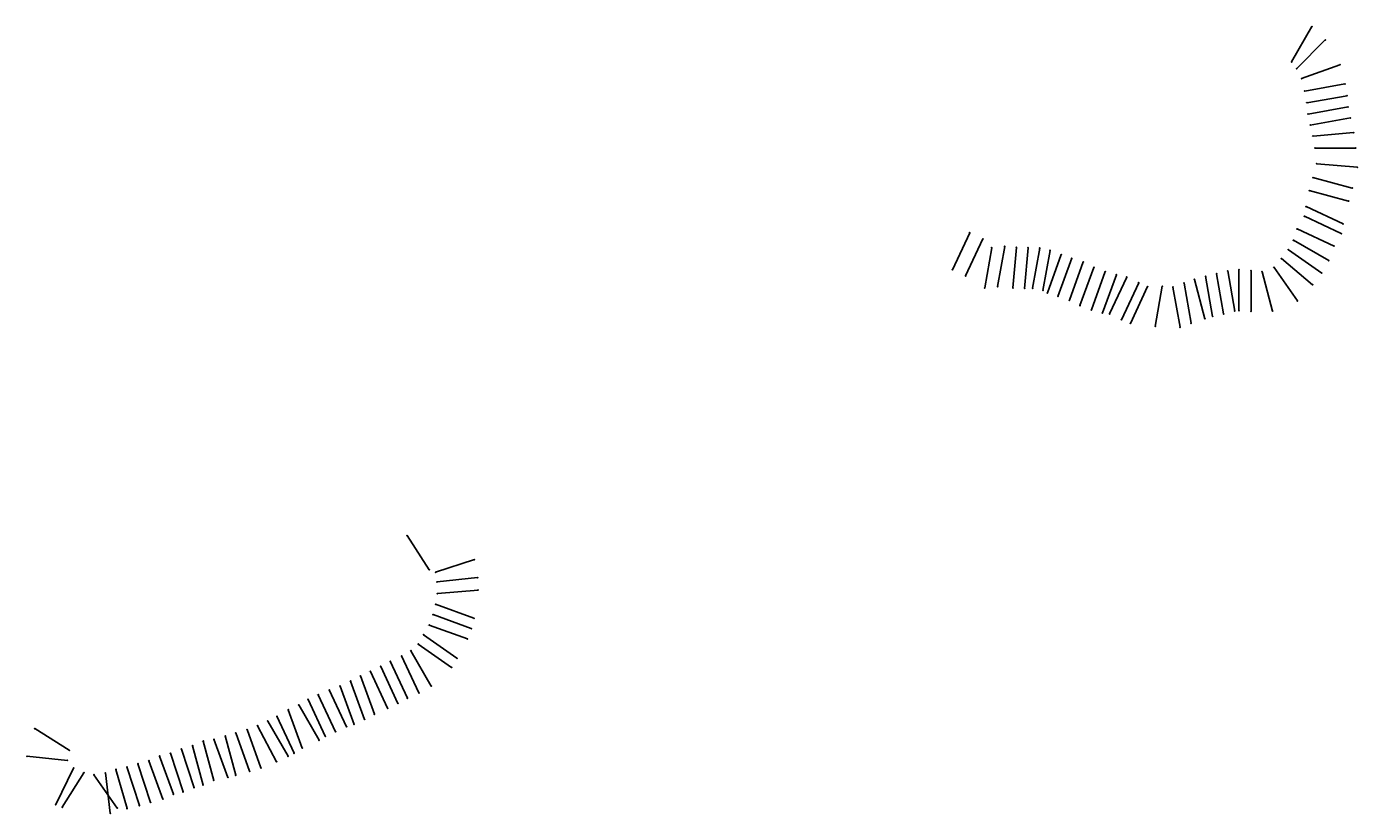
# Model space of a CAD drawing. Extents: x 1776847 to 2024551, y 210771 to 347489.
# Tile 2 of 2: x 1910157 to 2024551, y 279870 to 347489. Entities that reach past the tile are written whole.
import ezdxf

# ---------------------------------------------------------------- set-up
doc = ezdxf.new("R2010")
doc.units = 0

msp = doc.modelspace()

# ---------------------------------------------------------------- linework, layer by layer
at = {"layer": 'LAYER001', "color": 1}
for p in [(2020642, 347488), (2021793, 346343), (2018892, 344457), (2019318, 343868), (2023046, 344217), (2019757, 343020), (2023474, 342557), (2020027, 341949), (2020212, 340939), (2023659, 341547), (2020308, 339976), (2023755, 340584), (2020503, 339031), (2023949, 339639), (2020742, 338079), (2024228, 338384), (2020902, 337053), (2024402, 337053), (2021065, 335701), (2024551, 335396), (2020728, 334517), (2020414, 333398), (2024109, 333611), (2020146, 332017), (2023795, 332492), (2019996, 331185), (1991223, 329771), (2019370, 330107), (2023168, 329706), (2023319, 330538), (1992357, 329241), (1993122, 328478), (1994232, 328595), (1995240, 328515), (1996244, 328480), (1997243, 328456), (2019059, 329127), (2022542, 328628), (1998129, 328260), (1999100, 327896), (2000000, 327584), (2000991, 327265), (2018014, 327549), (2018623, 328312), (2022090, 327377), (1989744, 326599), (1990878, 326068), (2001897, 326800), (2002880, 326433), (2003831, 326168), (2011496, 326029), (2012449, 326246), (2013406, 326493), (2014367, 326588), (2015409, 326520), (2016362, 326427), (2017388, 326786), (2021490, 326304), (1992514, 325032), (1993624, 325148), (1994935, 325029), (1995939, 324994), (1996636, 325009), (2004732, 325964), (2005752, 325468), (2006517, 325146), (2007782, 325174), (2008701, 325099), (2009652, 325444), (2010536, 325762), (2020695, 325299), (1997522, 324813), (1997903, 324607), (1998803, 324295), (1999794, 323976), (2019395, 323919), (2000700, 323511), (2001683, 323144), (2002634, 322879), (2003253, 322792), (2013056, 322799), (2014014, 323047), (2014367, 323088), (2015409, 323020), (2017268, 323046), (2004273, 322296), (2005037, 321974), (2007174, 321727), (2009309, 321652), (2010259, 321997), (2011442, 322381), (2012104, 322582), (1942863, 303751), (1948646, 301676), (1944770, 300815), (1945317, 300594), (1945446, 299769), (1948926, 300135), (1945472, 298754), (1948959, 299059), (1945316, 297839), (1945092, 296951), (1948605, 296642), (1944281, 295216), (1944765, 296055), (1948381, 295754), (1943818, 294420), (1948054, 294858), (1941415, 292941), (1942394, 293398), (1943191, 293843), (1947149, 293208), (1939706, 292072), (1940595, 292497), (1946685, 292413), (1937108, 290808), (1938010, 291233), (1938852, 291678), (1944941, 290811), (1934354, 289669), (1935231, 290059), (1936177, 290483), (1942894, 289769), (1943873, 290226), (1932654, 288772), (1933548, 289188), (1940049, 288389), (1941185, 288900), (1942075, 289325), (1910857, 287151), (1930008, 287403), (1930879, 287809), (1931666, 288214), (1937657, 287311), (1938305, 287519), (1939207, 287944), (1925338, 286080), (1926259, 286246), (1927233, 286523), (1928130, 286779), (1929102, 287071), (1935298, 286157), (1935833, 286497), (1936710, 286887), (1913825, 285296), (1922525, 285038), (1923469, 285400), (1924419, 285679), (1933145, 285042), (1933851, 285483), (1910185, 284783), (1913666, 284417), (1914194, 283768), (1918779, 283865), (1919727, 284135), (1920673, 284392), (1921582, 284799), (1930299, 283782), (1931651, 284313), (1932629, 284778), (1915079, 283364), (1915945, 283189), (1916924, 283354), (1917832, 283647), (1926244, 282699), (1927456, 282957), (1928139, 283142), (1929327, 283490), (1922779, 281510), (1923607, 281710), (1924550, 282072), (1925325, 282298), (1912659, 280622), (1913225, 280396), (1917952, 280321), (1918796, 280283), (1919860, 280536), (1920809, 280806), (1921871, 281103), (1917350, 279880)]:
    msp.add_point(p, dxfattribs=at)
at = {"layer": 'LAYER003', "color": 1, "linetype": 'CONTINUOUS'}
for p, q in [((2018892, 344457), (2020642, 347488)), ((2019318, 343868), (2021793, 346343)), ((2019757, 343020), (2023046, 344217)), ((2020027, 341949), (2023474, 342557)), ((2020212, 340939), (2023659, 341547)), ((2020308, 339976), (2023755, 340584)), ((2020503, 339031), (2023949, 339639)), ((2020742, 338079), (2024228, 338384)), ((2020902, 337053), (2024402, 337053)), ((2021065, 335701), (2024551, 335396)), ((2020728, 334517), (2024109, 333611)), ((2020414, 333398), (2023795, 332492)), ((2020146, 332017), (2023319, 330538)), ((2019996, 331185), (2023168, 329706)), ((1991223, 329771), (1989744, 326599)), ((2019370, 330107), (2022542, 328628)), ((1992357, 329241), (1990878, 326068)), ((1993122, 328478), (1992514, 325032)), ((1994232, 328595), (1993624, 325148)), ((1995240, 328515), (1994935, 325029)), ((1996244, 328480), (1995939, 324994)), ((1997243, 328456), (1996636, 325009)), ((2019059, 329127), (2022090, 327377)), ((1998129, 328260), (1997522, 324813)), ((1999100, 327896), (1997903, 324607)), ((2000000, 327584), (1998803, 324295)), ((2000991, 327265), (1999794, 323976)), ((2018014, 327549), (2020695, 325299)), ((2018623, 328312), (2021490, 326304)), ((2001897, 326800), (2000700, 323511)), ((2002880, 326433), (2001683, 323144)), ((2003831, 326168), (2002634, 322879)), ((2011496, 326029), (2012104, 322582)), ((2012449, 326246), (2013056, 322799)), ((2013406, 326493), (2014014, 323047)), ((2014367, 326588), (2014367, 323088)), ((2015409, 326520), (2015409, 323020)), ((2016362, 326427), (2017268, 323046)), ((2017388, 326786), (2019395, 323919)), ((2004732, 325964), (2003253, 322792)), ((2005752, 325468), (2004273, 322296)), ((2006517, 325146), (2005037, 321974)), ((2007782, 325174), (2007174, 321727)), ((2008701, 325099), (2009309, 321652)), ((2009652, 325444), (2010259, 321997)), ((2010536, 325762), (2011442, 322381)), ((1944770, 300815), (1942863, 303751)), ((1945317, 300594), (1948646, 301676)), ((1945446, 299769), (1948926, 300135)), ((1945472, 298754), (1948959, 299059)), ((1945316, 297839), (1948605, 296642)), ((1945092, 296951), (1948381, 295754)), ((1944281, 295216), (1947149, 293208)), ((1944765, 296055), (1948054, 294858)), ((1943818, 294420), (1946685, 292413)), ((1941415, 292941), (1942894, 289769)), ((1942394, 293398), (1943873, 290226)), ((1943191, 293843), (1944941, 290811)), ((1939706, 292072), (1941185, 288900)), ((1940595, 292497), (1942075, 289325)), ((1937108, 290808), (1938305, 287519)), ((1938010, 291233), (1939207, 287944)), ((1938852, 291678), (1940049, 288389)), ((1934354, 289669), (1935833, 286497)), ((1935231, 290059), (1936710, 286887)), ((1936177, 290483), (1937657, 287311)), ((1932654, 288772), (1933851, 285483)), ((1933548, 289188), (1935298, 286157)), ((1913825, 285296), (1910857, 287151)), ((1930008, 287403), (1931651, 284313)), ((1930879, 287809), (1932629, 284778)), ((1931666, 288214), (1933145, 285042)), ((1925338, 286080), (1926244, 282699)), ((1926259, 286246), (1927456, 282957)), ((1927233, 286523), (1928139, 283142)), ((1928130, 286779), (1929327, 283490)), ((1929102, 287071), (1930299, 283782)), ((1922525, 285038), (1923607, 281710)), ((1923469, 285400), (1924550, 282072)), ((1924419, 285679), (1925325, 282298)), ((1913666, 284417), (1910185, 284783)), ((1914194, 283768), (1912659, 280622)), ((1918779, 283865), (1919860, 280536)), ((1919727, 284135), (1920809, 280806)), ((1920673, 284392), (1921871, 281103)), ((1921582, 284799), (1922779, 281510)), ((1915079, 283364), (1913225, 280396)), ((1915945, 283189), (1917952, 280321)), ((1916924, 283354), (1917350, 279880)), ((1917832, 283647), (1918796, 280283))]:
    msp.add_line(p, q, dxfattribs=at)
at = {"layer": 'LAYER003', "color": 1}
for p in [(2020642, 347488), (2021793, 346343), (2018892, 344457), (2019318, 343868), (2023046, 344217), (2019757, 343020), (2023474, 342557), (2020027, 341949), (2020212, 340939), (2023659, 341547), (2020308, 339976), (2023755, 340584), (2020503, 339031), (2023949, 339639), (2020742, 338079), (2024228, 338384), (2020902, 337053), (2024402, 337053), (2021065, 335701), (2024551, 335396), (2020728, 334517), (2020414, 333398), (2024109, 333611), (2020146, 332017), (2023795, 332492), (2019996, 331185), (1991223, 329771), (2019370, 330107), (2023168, 329706), (2023319, 330538), (1992357, 329241), (1993122, 328478), (1994232, 328595), (1995240, 328515), (1996244, 328480), (1997243, 328456), (2019059, 329127), (2022542, 328628), (1998129, 328260), (1999100, 327896), (2000000, 327584), (2000991, 327265), (2018014, 327549), (2018623, 328312), (2022090, 327377), (1989744, 326599), (1990878, 326068), (2001897, 326800), (2002880, 326433), (2003831, 326168), (2011496, 326029), (2012449, 326246), (2013406, 326493), (2014367, 326588), (2015409, 326520), (2016362, 326427), (2017388, 326786), (2021490, 326304), (1992514, 325032), (1993624, 325148), (1994935, 325029), (1995939, 324994), (1996636, 325009), (2004732, 325964), (2005752, 325468), (2006517, 325146), (2007782, 325174), (2008701, 325099), (2009652, 325444), (2010536, 325762), (2020695, 325299), (1997522, 324813), (1997903, 324607), (1998803, 324295), (1999794, 323976), (2019395, 323919), (2000700, 323511), (2001683, 323144), (2002634, 322879), (2003253, 322792), (2013056, 322799), (2014014, 323047), (2014367, 323088), (2015409, 323020), (2017268, 323046), (2004273, 322296), (2005037, 321974), (2007174, 321727), (2009309, 321652), (2010259, 321997), (2011442, 322381), (2012104, 322582), (1942863, 303751), (1948646, 301676), (1944770, 300815), (1945317, 300594), (1945446, 299769), (1948926, 300135), (1945472, 298754), (1948959, 299059), (1945316, 297839), (1945092, 296951), (1948605, 296642), (1944281, 295216), (1944765, 296055), (1948381, 295754), (1943818, 294420), (1948054, 294858), (1941415, 292941), (1942394, 293398), (1943191, 293843), (1947149, 293208), (1939706, 292072), (1940595, 292497), (1946685, 292413), (1937108, 290808), (1938010, 291233), (1938852, 291678), (1944941, 290811), (1934354, 289669), (1935231, 290059), (1936177, 290483), (1942894, 289769), (1943873, 290226), (1932654, 288772), (1933548, 289188), (1940049, 288389), (1941185, 288900), (1942075, 289325), (1910857, 287151), (1930008, 287403), (1930879, 287809), (1931666, 288214), (1937657, 287311), (1938305, 287519), (1939207, 287944), (1925338, 286080), (1926259, 286246), (1927233, 286523), (1928130, 286779), (1929102, 287071), (1935298, 286157), (1935833, 286497), (1936710, 286887), (1913825, 285296), (1922525, 285038), (1923469, 285400), (1924419, 285679), (1933145, 285042), (1933851, 285483), (1910185, 284783), (1913666, 284417), (1914194, 283768), (1918779, 283865), (1919727, 284135), (1920673, 284392), (1921582, 284799), (1930299, 283782), (1931651, 284313), (1932629, 284778), (1915079, 283364), (1915945, 283189), (1916924, 283354), (1917832, 283647), (1926244, 282699), (1927456, 282957), (1928139, 283142), (1929327, 283490), (1922779, 281510), (1923607, 281710), (1924550, 282072), (1925325, 282298), (1912659, 280622), (1913225, 280396), (1917952, 280321), (1918796, 280283), (1919860, 280536), (1920809, 280806), (1921871, 281103), (1917350, 279880)]:
    msp.add_point(p, dxfattribs=at)

# ---------------------------------------------------------------- texts
at = {"layer": 'LAYER002', "color": 1}
for s, p in [('BLS', (2020612, 347478)), ('BLS', (2021763, 346333)), ('R239 80   5.27', (2018752, 344447)), ('R238 96   9.97', (2019178, 343858)), ('BLS', (2023016, 344207)), ('R237 74  10.77', (2019617, 343010)), ('BLS', (2023444, 342547)), ('R236 74   7.87', (2019887, 341939)), ('R235 82  10.87', (2020072, 340929)), ('BLS', (2023629, 341537)), ('R234 74  12.07', (2020168, 339966)), ('BLS', (2023725, 340574)), ('R233 74  12.07', (2020363, 339021)), ('BLS', (2023919, 339629)), ('R232 74   9.37', (2020602, 338069)), ('BLS', (2024198, 338374)), ('R231 74   8.37', (2020762, 337043)), ('BLS', (2024372, 337043)), ('R230 74   9.37', (2020925, 335691)), ('BLS', (2024521, 335386)), ('R229 76  10.17', (2020588, 334507)), ('R228 96   5.17', (2020274, 333388)), ('BLS', (2024079, 333601)), ('R227 96   6.17', (2020006, 332007)), ('BLS', (2023765, 332482)), ('R226 80   7.37', (2019856, 331175)), ('R194 83   3.68', (1991083, 329761)), ('R225 96   6.27', (2019229, 330097)), ('BLS', (2023138, 329696)), ('BLS', (2023289, 330528)), ('R195 83   3.78', (1992217, 329230)), ('R196 96   7.88', (1992982, 328468)), ('R197 96   4.78', (1994092, 328585)), ('R198 96   5.68', (1995100, 328505)), ('R199 96   6.08', (1996104, 328470)), ('R200 96   3.18', (1997103, 328446)), ('R224 80   6.67', (2018919, 329117)), ('BLS', (2022512, 328618)), ('R201 96   4.68', (1997989, 328250)), ('R202 96   7.58', (1998960, 327886)), ('R203 74   8.88', (1999860, 327573)), ('R204 96  12.48', (2000851, 327255)), ('R222 96   6.37', (2017874, 327539)), ('R223 96  10.47', (2018483, 328302)), ('BLS', (2022060, 327367)), ('BLS', (1989714, 326589)), ('BLS', (1990848, 326058)), ('R205 74  15.38', (2001757, 326790)), ('R206 74  15.28', (2002740, 326423)), ('R207 74  16.88', (2003691, 326158)), ('R215 74  12.47', (2011356, 326019)), ('R216 74  12.67', (2012309, 326236)), ('R217 74   9.17', (2013266, 326483)), ('R218 80   9.57', (2014227, 326578)), ('R219 96   8.97', (2015269, 326510)), ('R220 96   9.57', (2016222, 326417)), ('R221 74  13.47', (2017248, 326776)), ('BLS', (2021460, 326294)), ('BLS', (1992484, 325021)), ('BLS', (1993594, 325138)), ('BLS', (1994905, 325019)), ('BLS', (1995909, 324983)), ('BLS', (1996606, 324999)), ('R208 74  12.18', (2004592, 325954)), ('R209 74  15.17', (2005612, 325458)), ('R210 74  14.37', (2006377, 325136)), ('R211 74   9.57', (2007642, 325164)), ('R212 96   8.57', (2008561, 325089)), ('R213 74   8.67', (2009512, 325434)), ('R214 74   8.57', (2010396, 325752)), ('BLS', (2020665, 325289)), ('BLS', (1997492, 324803)), ('BLS', (1997873, 324597)), ('BLS', (1998773, 324285)), ('BLS', (1999764, 323966)), ('BLS', (2019365, 323909)), ('BLS', (2000669, 323501)), ('BLS', (2001653, 323134)), ('BLS', (2002604, 322869)), ('BLS', (2003223, 322782)), ('BLS', (2013026, 322789)), ('BLS', (2013984, 323037)), ('BLS', (2014337, 323078)), ('BLS', (2015379, 323010)), ('BLS', (2017238, 323036)), ('BLS', (2004243, 322286)), ('BLS', (2005007, 321964)), ('BLS', (2007144, 321717)), ('BLS', (2009279, 321642)), ('BLS', (2010229, 321987)), ('BLS', (2011412, 322371)), ('BLS', (2012074, 322572)), ('BLS', (1942833, 303741)), ('BLS', (1948616, 301665)), ('R193 74   3.89', (1944630, 300805)), ('R192 74   5.09', (1945177, 300584)), ('R191 74   3.99', (1945306, 299759)), ('BLS', (1948896, 300125)), ('R190 74   6.49', (1945332, 298744)), ('BLS', (1948929, 299049)), ('R189 74   6.19', (1945176, 297829)), ('R188 74   8.09', (1944952, 296941)), ('BLS', (1948575, 296632)), ('R186 96   5.99', (1944141, 295206)), ('R187 74   7.49', (1944625, 296045)), ('BLS', (1948351, 295744)), ('R185 96   6.89', (1943678, 294410)), ('BLS', (1948024, 294848)), ('R182 96  17.99', (1941275, 292931)), ('R183 96   9.59', (1942254, 293388)), ('R184 96   6.59', (1943051, 293833)), ('BLS', (1947118, 293198)), ('R180 96  18.89', (1939566, 292062)), ('R181 96  18.29', (1940455, 292487)), ('BLS', (1946655, 292403)), ('R177 96  15.50', (1936968, 290798)), ('R178 96  17.80', (1937870, 291223)), ('R179 96  20.00', (1938712, 291668)), ('BLS', (1944911, 290801)), ('R174 96  12.60', (1934214, 289659)), ('R175 96  15.40', (1935091, 290049)), ('R176 96  23.60', (1936037, 290473)), ('BLS', (1942864, 289759)), ('BLS', (1943843, 290216)), ('R172 96  14.80', (1932514, 288762)), ('R173 96  14.20', (1933408, 289178)), ('BLS', (1940019, 288379)), ('BLS', (1941155, 288890)), ('BLS', (1942045, 289315)), ('BLS', (1910827, 287141)), ('R169 96   8.40', (1929868, 287393)), ('R170 96  13.40', (1930739, 287799)), ('R171 96  13.00', (1931526, 288204)), ('BLS', (1937627, 287301)), ('BLS', (1938275, 287509)), ('BLS', (1939177, 287934)), ('R164 96   4.50', (1925198, 286070)), ('R165 96   3.90', (1926119, 286236)), ('R166 96   3.30', (1927093, 286513)), ('R167 96   3.20', (1927990, 286769)), ('R168 96   6.20', (1928962, 287061)), ('BLS', (1935268, 286147)), ('BLS', (1935803, 286487)), ('BLS', (1936680, 286877)), ('R150 74   7.01', (1913685, 285286)), ('R161 96   5.00', (1922385, 285028)), ('R162 96   6.10', (1923329, 285390)), ('R163 96   5.50', (1924279, 285669)), ('BLS', (1933115, 285032)), ('BLS', (1933821, 285473)), ('BLS', (1910155, 284773)), ('R151 96   6.01', (1913526, 284407)), ('R152 74   4.31', (1914054, 283758)), ('R157 96   4.81', (1918639, 283855)), ('R158 96   3.30', (1919587, 284125)), ('R159 96   3.40', (1920533, 284382)), ('R160 96   7.80', (1921442, 284789)), ('BLS', (1930269, 283772)), ('BLS', (1931621, 284303)), ('BLS', (1932599, 284768)), ('R153 74   6.91', (1914939, 283354)), ('R154 74   6.11', (1915805, 283178)), ('R155 74   8.61', (1916784, 283344)), ('R156 96   4.31', (1917691, 283637)), ('BLS', (1926214, 282689)), ('BLS', (1927426, 282947)), ('BLS', (1928109, 283132)), ('BLS', (1929297, 283480)), ('BLS', (1922749, 281500)), ('BLS', (1923577, 281700)), ('BLS', (1924520, 282062)), ('BLS', (1925295, 282288)), ('BLS', (1912629, 280612)), ('BLS', (1913195, 280386)), ('BLS', (1917922, 280311)), ('BLS', (1918766, 280273)), ('BLS', (1919830, 280526)), ('BLS', (1920779, 280796)), ('BLS', (1921841, 281093)), ('BLS', (1917320, 279870))]:
    msp.add_text(s, height=10, dxfattribs=at).set_placement(p)
at = {"layer": 'LAYER003', "color": 1}
for s, rotation, p in [('N30%%D00\'00.00"E 3500.00', 60, (2019708, 345880)), ('N45%%D00\'00.00"E 3500.00', 45, (2020474, 345031)), ('N70%%D00\'00.00"E 3500.00', 20, (2021297, 343586)), ('N80%%D00\'00.00"E 3500.00', 10, (2021642, 342239)), ('N80%%D00\'00.00"E 3500.00', 10, (2021826, 341229)), ('N80%%D00\'00.00"E 3500.00', 10, (2021923, 340266)), ('N80%%D00\'00.00"E 3500.00', 10, (2022117, 339321)), ('N85%%D00\'00.00"E 3500.00', 5, (2022375, 338227)), ('S85%%D00\'00.00"E 3500.00', -5, (2022699, 335563)), ('S75%%D00\'00.00"E 3500.00', -15, (2022314, 334097)), ('S75%%D00\'00.00"E 3500.00', -15, (2021999, 332978)), ('S65%%D00\'00.00"E 3500.00', -25, (2021635, 331329)), ('S65%%D00\'00.00"E 3500.00', -25, (2021485, 330497)), ('S60%%D00\'00.00"E 3500.00', -30, (2020481, 328311)), ('S65%%D00\'00.00"E 3500.00', -25, (2020858, 329418)), ('S25%%D00\'00.00"W 3500.00', -115, (1990534, 328283)), ('S25%%D00\'00.00"W 3500.00', -115, (1991669, 327752)), ('S55%%D00\'00.00"E 3500.00', -35, (2019970, 327375)), ('S10%%D00\'00.00"W 3500.00', -100, (1992842, 326862)), ('S10%%D00\'00.00"W 3500.00', -100, (1993952, 326979)), ('S05%%D00\'00.00"W 3500.00', -95, (1995102, 326881)), ('S05%%D00\'00.00"W 3500.00', -95, (1996106, 326846)), ('S10%%D00\'00.00"W 3500.00', -100, (1996964, 326840)), ('S10%%D00\'00.00"W 3500.00', -100, (1997850, 326644)), ('S20%%D00\'00.00"W 3500.00', -110, (1998544, 326353)), ('S20%%D00\'00.00"W 3500.00', -110, (1999444, 326041)), ('S50%%D00\'00.00"E 3500.00', -40, (2019273, 326498)), ('S20%%D00\'00.00"W 3500.00', -110, (2000434, 325722)), ('S20%%D00\'00.00"W 3500.00', -110, (2001340, 325257)), ('S20%%D00\'00.00"W 3500.00', -110, (2002324, 324890)), ('SOUTH 3500.00', -90, (2014372, 324903)), ('S35%%D00\'00.00"E 3500.00', -55, (2018332, 325446)), ('S20%%D00\'00.00"W 3500.00', -110, (2003274, 324625)), ('S25%%D00\'00.00"W 3500.00', -115, (2004043, 324475)), ('S25%%D00\'00.00"W 3500.00', -115, (2005063, 323979)), ('S10%%D00\'00.00"E 3500.00', -80, (2009941, 323829)), ('S15%%D00\'00.00"E 3500.00', -75, (2010966, 324179)), ('S10%%D00\'00.00"E 3500.00', -80, (2011786, 324415)), ('S10%%D00\'00.00"E 3500.00', -80, (2012738, 324632)), ('S10%%D00\'00.00"E 3500.00', -80, (2013696, 324879)), ('SOUTH 3500.00', -90, (2015414, 324835)), ('S15%%D00\'00.00"E 3500.00', -75, (2016791, 324844)), ('S25%%D00\'00.00"W 3500.00', -115, (2005828, 323657)), ('S10%%D00\'00.00"W 3500.00', -100, (2007502, 323558)), ('S10%%D00\'00.00"E 3500.00', -80, (2008991, 323484)), ('N33%%D00\'00.00"W 3500.00', 123, (1943872, 302188)), ('N72%%D00\'00.00"E 3500.00', 18, (1946875, 301106)), ('N84%%D00\'00.00"E 3500.00', 6, (1947076, 299945)), ('N85%%D00\'00.00"E 3500.00', 5, (1947106, 298902)), ('S70%%D00\'00.00"E 3500.00', -20, (1946635, 296395)), ('S70%%D00\'00.00"E 3500.00', -20, (1946859, 297282)), ('S70%%D00\'00.00"E 3500.00', -20, (1946308, 295499)), ('S55%%D00\'00.00"E 3500.00', -35, (1945628, 294279)), ('S55%%D00\'00.00"E 3500.00', -35, (1945164, 293484)), ('S25%%D00\'00.00"E 3500.00', -65, (1943092, 291914)), ('S30%%D00\'00.00"E 3500.00', -60, (1944015, 292425)), ('S25%%D00\'00.00"E 3500.00', -65, (1940404, 290588)), ('S25%%D00\'00.00"E 3500.00', -65, (1941293, 291012)), ('S25%%D00\'00.00"E 3500.00', -65, (1942113, 291457)), ('S20%%D00\'00.00"E 3500.00', -70, (1938576, 289694)), ('S20%%D00\'00.00"E 3500.00', -70, (1939418, 290139)), ('S25%%D00\'00.00"E 3500.00', -65, (1935929, 288575)), ('S25%%D00\'00.00"E 3500.00', -65, (1936875, 288999)), ('S20%%D00\'00.00"E 3500.00', -70, (1937674, 289269)), ('S20%%D00\'00.00"E 3500.00', -70, (1933219, 287233)), ('S30%%D00\'00.00"E 3500.00', -60, (1934372, 287771)), ('S25%%D00\'00.00"E 3500.00', -65, (1935052, 288185)), ('N58%%D00\'00.00"W 3500.00', 148, (1912432, 286161)), ('S30%%D00\'00.00"E 3500.00', -60, (1931703, 286391)), ('S25%%D00\'00.00"E 3500.00', -65, (1932364, 286730)), ('S15%%D00\'00.00"E 3500.00', -75, (1927662, 284940)), ('S20%%D00\'00.00"E 3500.00', -70, (1928696, 285239)), ('S20%%D00\'00.00"E 3500.00', -70, (1929667, 285532)), ('S28%%D00\'00.00"E 3500.00', -62, (1930782, 285957)), ('N84%%D00\'00.00"W 3500.00', 174, (1912035, 284583)), ('S18%%D00\'00.00"E 3500.00', -72, (1923980, 283842)), ('S15%%D00\'00.00"E 3500.00', -75, (1924848, 284096)), ('S15%%D00\'00.00"E 3500.00', -75, (1925768, 284497)), ('S20%%D00\'00.00"E 3500.00', -70, (1926824, 284706)), ('S18%%D00\'00.00"E 3500.00', -72, (1920239, 282576)), ('S20%%D00\'00.00"E 3500.00', -70, (1921239, 282853)), ('S20%%D00\'00.00"E 3500.00', -70, (1922148, 283259)), ('S18%%D00\'00.00"E 3500.00', -72, (1923037, 283480)), ('S26%%D00\'00.00"W 3500.00', -116, (1913479, 282292)), ('S32%%D00\'00.00"W 3500.00', -122, (1914215, 281970)), ('S35%%D00\'00.00"E 3500.00', -55, (1916890, 281848)), ('S07%%D00\'00.00"E 3500.00', -83, (1917129, 281726)), ('S16%%D00\'00.00"E 3500.00', -74, (1918288, 282072)), ('S18%%D00\'00.00"E 3500.00', -72, (1919290, 282306))]:
    msp.add_text(s, height=10, rotation=rotation, dxfattribs=at).set_placement(p)
msp.add_text('EAST 3500.00', height=10, dxfattribs=at).set_placement((2022592, 337058))

doc.saveas('drawing.dxf')
